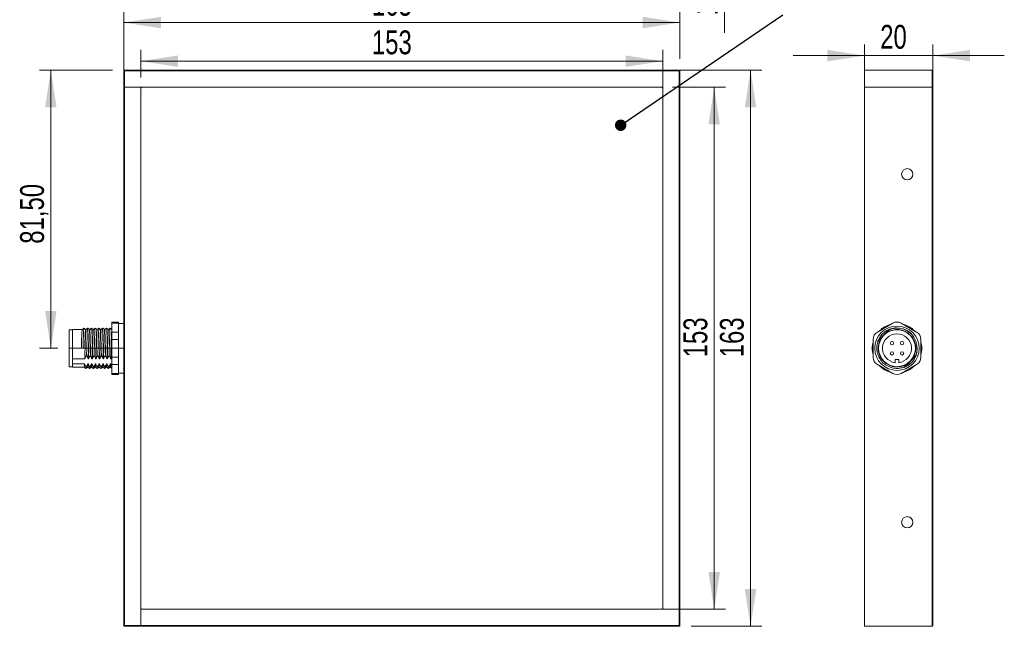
# Model space of a CAD drawing. Header units: millimetres. Extents: x 16 to 406, y 17 to 284.
# Tile 1 of 29: x 19 to 107, y 17 to 71. Entities that reach past the tile are written whole.
import ezdxf

# ---------------------------------------------------------------- set-up
doc = ezdxf.new("R2010")
doc.units = ezdxf.units.MM
doc.linetypes.add('CENTERX2', pattern=[20.32, 12.7, -2.54, 2.54, -2.54])
doc.styles.add('SLDTEXTSTYLE0', font='TXT', dxfattribs={"width": 0.75})
doc.dimstyles.new('SLDDIMSTYLE0', dxfattribs={"dimtxt": 2.116667, "dimasz": 3.302, "dimexe": 0, "dimexo": 0.0625, "dimgap": 0.529167, "dimtad": 1, "dimtoh": 1, "dimlfac": 3.3, "dimrnd": 1e-09, "dimzin": 12, "dimdsep": 46, "dimtxsty": 'SLDTEXTSTYLE0', "dimsah": 1, "dimcen": 0.09, "dimadec": 0, "dimazin": 0, "dimtfac": 1, "dimtofl": 0, "dimtmove": 0, "dimatfit": 3, "dimfxl": 0, "dimtolj": 1, "dimtzin": 12, "dimarcsym": 0})
doc.dimstyles.new('SLDDIMSTYLE1', dxfattribs={"dimtxt": 0, "dimasz": 1.016, "dimexe": 0, "dimexo": 0.0625, "dimgap": 0, "dimtad": 0, "dimtih": 1, "dimtoh": 1, "dimdec": 0, "dimrnd": 1e-09, "dimzin": 0, "dimdsep": 46, "dimtxsty": 'Standard', "dimblk1": 'DOT', "dimblk2": 'DOT', "dimsah": 1, "dimcen": 0.09, "dimadec": 0, "dimazin": 0, "dimtfac": 1.016, "dimtdec": 0, "dimtofl": 0, "dimtmove": 0, "dimatfit": 3, "dimldrblk": 'DOT', "dimfxl": 0, "dimtolj": 1, "dimtzin": 0, "dimarcsym": 0})
doc.dimstyles.new('SLDDIMSTYLE2', dxfattribs={"dimtxt": 2.116667, "dimasz": 3.302, "dimexe": 0, "dimexo": 0.0625, "dimgap": 0.529167, "dimtad": 1, "dimtoh": 1, "dimlfac": 3.3, "dimrnd": 1e-09, "dimzin": 12, "dimdsep": 46, "dimtxsty": 'SLDTEXTSTYLE0', "dimsah": 1, "dimcen": 0.09, "dimadec": 0, "dimazin": 0, "dimtfac": 1, "dimtofl": 0, "dimtmove": 0, "dimatfit": 3, "dimfxl": 0, "dimtolj": 1, "dimtzin": 12, "dimarcsym": 0})

# ---------------------------------------------------------------- blocks, each defined once
blk = doc.blocks.new('*D114')
at = {"color": 7, "linetype": 'Continuous', "lineweight": 0}
for p, q in [((27.311, 66.333), (20.839, 66.333)), ((21.839, 41.636), (21.839, 66.333)), ((22.463, 41.636), (20.839, 41.636))]:
    blk.add_line(p, q, dxfattribs=at)
for points in [[(21.839, 66.333), (21.331, 63.031), (22.347, 63.031)], [(21.839, 41.636), (22.347, 44.938), (21.331, 44.938)]]:
    blk.add_solid(points, dxfattribs=at)
at = {"color": 7, "linetype": 'Continuous', "lineweight": 0, "insert": (19.11, 50.921), "char_height": 2.1167, "attachment_point": 1, "rotation": 90, "style": 'SLDTEXTSTYLE0'}
blk.add_mtext('81,50', dxfattribs=at)
blk = doc.blocks.new('*D115')
at = {"color": 7, "linetype": 'Continuous', "lineweight": 0}
for p, q in [((29.826, 65.697), (29.826, 68.139)), ((76.19, 65.697), (76.19, 68.139)), ((29.826, 67.139), (76.19, 67.139))]:
    blk.add_line(p, q, dxfattribs=at)
for points in [[(29.826, 67.139), (33.128, 66.631), (33.128, 67.647)], [(76.19, 67.139), (72.888, 67.647), (72.888, 66.631)]]:
    blk.add_solid(points, dxfattribs=at)
at = {"color": 7, "linetype": 'Continuous', "lineweight": 0, "insert": (50.356, 69.867), "char_height": 2.1167, "attachment_point": 1, "style": 'SLDTEXTSTYLE0'}
blk.add_mtext('153', dxfattribs=at)
blk = doc.blocks.new('*D116')
at = {"color": 7, "linetype": 'Continuous', "lineweight": 0}
for p, q in [((28.311, 65.818), (28.311, 71.569)), ((77.705, 67.333), (77.705, 71.569)), ((28.311, 70.569), (77.705, 70.569))]:
    blk.add_line(p, q, dxfattribs=at)
for points in [[(28.311, 70.569), (31.613, 70.061), (31.613, 71.077)], [(77.705, 70.569), (74.403, 71.077), (74.403, 70.061)]]:
    blk.add_solid(points, dxfattribs=at)
at = {"color": 7, "linetype": 'Continuous', "lineweight": 0, "insert": (50.356, 73.298), "char_height": 2.1167, "attachment_point": 1, "style": 'SLDTEXTSTYLE0'}
blk.add_mtext('163', dxfattribs=at)
blk = doc.blocks.new('*D117')
at = {"color": 7, "linetype": 'Continuous', "lineweight": 0}
for p, q in [((77.069, 64.818), (81.758, 64.818)), ((80.758, 64.818), (80.758, 18.454)), ((77.069, 18.454), (81.758, 18.454))]:
    blk.add_line(p, q, dxfattribs=at)
for points in [[(80.758, 64.818), (80.25, 61.516), (81.266, 61.516)], [(80.758, 18.454), (81.266, 21.756), (80.25, 21.756)]]:
    blk.add_solid(points, dxfattribs=at)
at = {"color": 7, "linetype": 'Continuous', "lineweight": 0, "insert": (78.03, 40.833), "char_height": 2.1167, "attachment_point": 1, "rotation": 90, "style": 'SLDTEXTSTYLE0'}
blk.add_mtext('153', dxfattribs=at)
blk = doc.blocks.new('*D118')
at = {"color": 7, "linetype": 'Continuous', "lineweight": 0}
for p, q in [((77.19, 66.333), (84.992, 66.333)), ((83.992, 16.939), (83.992, 66.333)), ((78.705, 16.939), (84.992, 16.939))]:
    blk.add_line(p, q, dxfattribs=at)
for points in [[(83.992, 66.333), (83.484, 63.031), (84.5, 63.031)], [(83.992, 16.939), (84.5, 20.241), (83.484, 20.241)]]:
    blk.add_solid(points, dxfattribs=at)
at = {"color": 7, "linetype": 'Continuous', "lineweight": 0, "insert": (81.264, 40.833), "char_height": 2.1167, "attachment_point": 1, "rotation": 90, "style": 'SLDTEXTSTYLE0'}
blk.add_mtext('163', dxfattribs=at)
blk = doc.blocks.new('_DOT')
at = {"color": 0, "linetype": 'ByBlock', "lineweight": -2}
blk.add_line((-0.5, 0), (-1, 0), dxfattribs=at)
at = {"color": 0, "linetype": 'ByBlock', "const_width": 0.5}
blk.add_lwpolyline([(-0.25, 0, 1), (0.25, 0, 1)], format="xyb", close=True, dxfattribs=at)
blk = doc.blocks.new('*D120')
at = {"color": 7, "linetype": 'Continuous', "lineweight": 0}
for p, q in [((94.117, 65.818), (94.117, 68.631)), ((100.177, 65.818), (100.177, 68.631)), ((94.117, 67.631), (87.767, 67.631)), ((100.177, 67.631), (94.117, 67.631)), ((100.177, 67.631), (106.527, 67.631))]:
    blk.add_line(p, q, dxfattribs=at)
for points in [[(94.117, 67.631), (90.815, 68.139), (90.815, 67.123)], [(100.177, 67.631), (103.479, 67.123), (103.479, 68.139)]]:
    blk.add_solid(points, dxfattribs=at)
at = {"color": 7, "linetype": 'Continuous', "lineweight": 0, "insert": (95.504, 70.359), "char_height": 2.1167, "attachment_point": 1, "style": 'SLDTEXTSTYLE0'}
blk.add_mtext('20', dxfattribs=at)
blk = doc.blocks.new('*D125')
at = {"color": 7, "linetype": 'Continuous', "lineweight": 0}
for p, q in [((81.686, 83.252), (81.686, 89.602)), ((69.463, 83.252), (82.686, 83.252)), ((81.686, 83.252), (81.686, 79.464)), ((78.705, 79.464), (82.686, 79.464)), ((81.686, 79.464), (81.686, 69.641))]:
    blk.add_line(p, q, dxfattribs=at)
for points in [[(81.686, 83.252), (82.194, 86.554), (81.178, 86.554)], [(81.686, 79.464), (81.178, 76.162), (82.194, 76.162)]]:
    blk.add_solid(points, dxfattribs=at)
at = {"color": 7, "linetype": 'Continuous', "lineweight": 0, "insert": (78.957, 71.228), "char_height": 2.1167, "attachment_point": 1, "rotation": 90, "style": 'SLDTEXTSTYLE0'}
blk.add_mtext('12,50', dxfattribs=at)

msp = doc.modelspace()

# ---------------------------------------------------------------- linework, layer by layer
at = {"color": 7, "linetype": 'Continuous', "lineweight": 15}
for p, q in [((28.3111, 66.333), (28.3717, 66.2724)), ((28.3111, 66.333), (29.8263, 66.333)), ((28.3111, 64.8178), (28.3111, 66.333)), ((29.8263, 66.2724), (28.3717, 66.2724)), ((28.3717, 66.2724), (28.3717, 64.8178)), ((29.8263, 66.2724), (29.8263, 66.333)), ((29.8263, 66.333), (76.1899, 66.333)), ((76.1899, 66.2724), (29.8263, 66.2724)), ((76.1899, 66.333), (77.7051, 66.333)), ((76.1899, 66.2724), (76.1899, 66.333)), ((76.1899, 66.333), (76.1899, 66.2724)), ((76.1899, 18.4542), (76.1899, 66.2724)), ((77.6445, 66.2724), (76.1899, 66.2724)), ((76.1899, 66.2724), (76.1899, 64.8178)), ((77.7051, 66.333), (77.6445, 66.2724)), ((77.6445, 64.8178), (77.6445, 66.2724)), ((77.7051, 66.333), (77.7051, 64.8178)), ((94.1168, 66.333), (94.1168, 64.8178)), ((94.1168, 66.333), (100.1168, 66.333)), ((100.1168, 64.8178), (100.1168, 66.333)), ((100.1168, 66.333), (100.1774, 66.2724)), ((100.1774, 66.2724), (100.1774, 64.8178)), ((28.3111, 18.4542), (28.3111, 64.8178)), ((28.3111, 64.8178), (28.3717, 64.8178)), ((28.3717, 64.8178), (28.3111, 64.8178)), ((28.3717, 64.8178), (28.3717, 18.4542)), ((28.3717, 64.8178), (29.8263, 64.8178)), ((76.1899, 64.8178), (28.3717, 64.8178)), ((29.8263, 64.8178), (29.8263, 16.9996)), ((29.9475, 64.8178), (76.0687, 64.8178)), ((77.6445, 64.8178), (77.7051, 64.8178)), ((77.6445, 18.4542), (77.6445, 64.8178)), ((77.7051, 64.8178), (77.7051, 18.4542)), ((94.1168, 64.8178), (94.1168, 16.939)), ((94.1168, 64.8178), (100.1168, 64.8178)), ((94.1168, 64.8178), (100.1168, 64.8178)), ((100.1168, 18.4542), (100.1168, 64.8178)), ((100.1168, 64.8178), (100.1774, 64.8178)), ((100.1774, 64.8178), (100.1168, 64.8178)), ((100.1774, 64.8178), (100.1774, 18.4542)), ((29.8263, 18.5754), (29.8263, 64.6966)), ((76.1899, 64.6966), (76.1899, 18.5754)), ((27.2505, 43.8667), (27.2505, 43.9682)), ((27.8566, 43.8667), (27.2505, 43.8667)), ((27.2505, 43.8667), (27.2505, 43.0794)), ((27.8566, 43.9682), (27.8566, 43.8667)), ((27.8566, 43.8667), (27.8566, 43.759)), ((27.8566, 43.759), (27.8566, 43.1871)), ((95.2532, 43.0794), (96.6168, 43.8667)), ((97.3744, 43.8667), (98.738, 43.0794)), ((23.4626, 39.9996), (23.4626, 43.2724)), ((23.7657, 40.7026), (23.7657, 43.3027)), ((27.2505, 43.0794), (27.8566, 43.0794)), ((27.2505, 42.4233), (27.2505, 43.0794)), ((27.8566, 43.1871), (27.8566, 43.0794)), ((27.8566, 43.0794), (27.8566, 42.4233)), ((96.2238, 43.2212), (95.4104, 42.4078)), ((95.8385, 42.7931), (96.0622, 43.0168)), ((97.9047, 43.2106), (97.6584, 43.3291)), ((27.8566, 42.4233), (27.2505, 42.4233)), ((27.2505, 42.4233), (27.2505, 40.8487)), ((27.8566, 42.4233), (27.8566, 42.208)), ((27.8566, 42.208), (27.8566, 41.0641)), ((94.8744, 40.8487), (94.8744, 42.4233)), ((95.6148, 42.5694), (95.8385, 42.7931)), ((99.1168, 42.4233), (99.1168, 40.8487)), ((24.546, 41.636), (24.6975, 41.636)), ((24.6975, 41.636), (24.849, 41.636)), ((98.6623, 41.636), (98.7835, 41.636)), ((23.7657, 40.7026), (24.8476, 40.7026)), ((23.7657, 40.7026), (23.7657, 40.4789)), ((23.7657, 40.4789), (23.7657, 40.2552)), ((24.8277, 40.2552), (23.7657, 40.2552)), ((23.7657, 39.9693), (23.7657, 40.2552)), ((25.161, 40.2552), (25.1307, 40.2552)), ((25.1506, 40.7026), (25.1809, 40.7026)), ((25.4944, 40.2552), (25.4641, 40.2552)), ((25.4839, 40.7026), (25.5142, 40.7026)), ((25.8277, 40.2552), (25.7974, 40.2552)), ((25.8173, 40.7026), (25.8476, 40.7026)), ((26.161, 40.2552), (26.1307, 40.2552)), ((26.1506, 40.7026), (26.1809, 40.7026)), ((26.4944, 40.2552), (26.4641, 40.2552)), ((26.4839, 40.7026), (26.5142, 40.7026)), ((26.8277, 40.2552), (26.7974, 40.2552)), ((26.8173, 40.7026), (26.8476, 40.7026)), ((27.161, 40.2552), (27.1307, 40.2552)), ((27.1506, 40.7026), (27.1809, 40.7026)), ((27.2505, 40.8487), (27.8566, 40.8487)), ((27.2505, 40.1926), (27.2505, 40.8487)), ((27.8566, 41.0641), (27.8566, 40.8487)), ((27.8566, 40.8487), (27.8566, 40.1926)), ((96.8441, 40.6512), (96.8441, 40.3571)), ((97.1471, 40.6512), (96.8441, 40.6512)), ((97.1471, 40.3571), (97.1471, 40.6512)), ((97.7674, 40.0508), (98.5808, 40.8642)), ((98.1527, 40.4789), (97.929, 40.2552)), ((98.3764, 40.7026), (98.1527, 40.4789)), ((27.8566, 40.1926), (27.2505, 40.1926)), ((27.2505, 40.1926), (27.2505, 39.4053)), ((27.2505, 39.4053), (27.8566, 39.4053)), ((27.2505, 39.3038), (27.2505, 39.4053)), ((27.8566, 40.1926), (27.8566, 40.085)), ((27.8566, 40.085), (27.8566, 39.513)), ((27.8566, 39.513), (27.8566, 39.4053)), ((27.8566, 39.4053), (27.8566, 39.3038)), ((96.6168, 39.4053), (95.2532, 40.1926)), ((98.738, 40.1926), (97.3744, 39.4053)), ((28.3717, 18.4542), (28.3111, 18.4542)), ((28.3111, 16.939), (28.3111, 18.4542)), ((28.3717, 18.4542), (28.3717, 16.9996)), ((29.8263, 18.4542), (77.6445, 18.4542)), ((29.8263, 16.9996), (29.8263, 18.4542)), ((76.0687, 18.4542), (29.9475, 18.4542)), ((77.6445, 18.4542), (76.1899, 18.4542)), ((77.7051, 18.4542), (77.6445, 18.4542)), ((77.6445, 16.9996), (77.6445, 18.4542)), ((77.6445, 18.4542), (77.7051, 18.4542)), ((77.7051, 18.4542), (77.7051, 16.939)), ((100.1168, 16.939), (100.1168, 18.4542)), ((100.1774, 18.4542), (100.1168, 18.4542)), ((100.1774, 18.4542), (100.1774, 16.9996)), ((28.3111, 16.939), (28.3717, 16.9996)), ((29.8263, 16.939), (28.3111, 16.939)), ((28.3717, 16.9996), (29.8263, 16.9996)), ((29.8263, 16.9996), (29.8263, 16.939)), ((29.8263, 16.9996), (76.1899, 16.9996)), ((29.8263, 16.939), (29.8263, 16.9996)), ((76.1899, 16.939), (29.8263, 16.939)), ((76.1899, 16.9996), (77.6445, 16.9996)), ((76.1899, 16.9996), (76.1899, 16.939)), ((77.7051, 16.939), (76.1899, 16.939)), ((77.7051, 16.939), (77.6445, 16.9996)), ((94.1168, 16.939), (100.1168, 16.939)), ((100.1168, 16.939), (100.1774, 16.9996))]:
    msp.add_line(p, q, dxfattribs=at)
at = {"color": 7, "linetype": 'CENTERX2', "lineweight": 0}
msp.add_line((23.4626, 41.636), (28.3717, 41.636), dxfattribs=at)
at = {"color": 7, "linetype": 'Continuous', "lineweight": 15, "flags": 128}
for points in [[(96.327, 43.2942), (96.3114, 43.2878), (96.2863, 43.2772)], [(96.9605, 43.4539), (96.8767, 43.4503), (96.8468, 43.4481)], [(97.5871, 43.3553), (97.58, 43.3577), (97.5454, 43.3691)], [(98.2841, 42.9188), (98.1944, 43.003), (97.9047, 43.2106)], [(95.3417, 42.3151), (95.2421, 41.9848), (95.2328, 41.9342)]]:
    msp.add_lwpolyline(points, dxfattribs=at)
at = {"color": 7, "linetype": 'Continuous', "lineweight": 15}
for centre, radius in [((97.9047, 57.0906), 0.5), ((96.9956, 41.636), 1.9697), ((96.9956, 41.636), 1.6364), ((96.5411, 42.0906), 0.1515), ((97.4502, 42.0906), 0.1515), ((96.5411, 41.1815), 0.1515), ((97.4502, 41.1815), 0.1515), ((97.9047, 26.1815), 0.5)]:
    msp.add_circle(centre, radius, dxfattribs=at)
for centre, radius, start, end in [((29.9475, 64.6966), 0.1212, 90, 180), ((76.0687, 64.6966), 0.1212, 0, 90), ((96.9956, 41.636), 2.197, 104.909815, 135.090185), ((96.9956, 43.2106), 0.7576, 60, 120), ((96.9956, 41.636), 2.197, 44.909815, 75.090185), ((95.632, 42.4233), 0.7576, 120, 180), ((96.9956, 41.636), 1.8182, 95.861752, 159.566522), ((96.9956, 41.636), 1.2879, 276.756327, 263.243673), ((96.9956, 41.636), 1.6667, 325.942499, 124.057501), ((96.7595, 42.6855), 0.7576, 117.873136, 135), ((98.3592, 42.4233), 0.7576, 0, 60), ((96.9956, 41.636), 2.197, 164.909815, 195.090185), ((95.9461, 41.8721), 0.7576, 135, 152.349437), ((96.9956, 41.636), 1.6667, 145.942499, 304.057501), ((96.9956, 41.636), 2.197, 344.909815, 15.090185), ((96.9956, 41.636), 1.7879, 336.626781, 355.468197), ((95.632, 40.8487), 0.7576, 180, 240), ((96.9956, 41.636), 1.8182, 290.554959, 338.914804), ((98.0451, 41.3999), 0.7576, 315, 332.349437), ((98.3592, 40.8487), 0.7576, 300, 0), ((96.9956, 41.636), 2.197, 224.909815, 255.090185), ((96.9956, 40.0614), 0.7576, 240, 300), ((96.9956, 41.636), 1.7879, 270, 293.373219), ((96.9956, 41.636), 2.197, 284.909815, 315.090185), ((97.2317, 40.5865), 0.7576, 297.954867, 315), ((29.9475, 18.5754), 0.1212, 180, 270), ((76.0687, 18.5754), 0.1212, 270, 0)]:
    msp.add_arc(centre, radius, start, end, dxfattribs=at)
for points in [[(27.8566, 43.9682), (27.2505, 43.9682)], [(28.3111, 43.833), (27.8566, 43.833)], [(23.7657, 43.2724), (23.4626, 43.2724)], [(24.6292, 43.3027), (23.7657, 43.3027)], [(24.9627, 43.3027), (24.9324, 43.3027)], [(25.9626, 43.3027), (25.9323, 43.3027)], [(26.296, 43.3027), (26.2656, 43.3027)], [(28.3111, 43.3153), (28.2947, 43.3022)], [(27.1809, 40.7026), (27.2479, 40.8417)], [(23.4626, 39.9996), (23.7657, 39.9996)], [(23.7657, 39.9693), (24.796, 39.9693)], [(25.7656, 39.9693), (25.7959, 39.9693)], [(26.099, 39.9693), (26.1293, 39.9693)], [(26.4323, 39.9693), (26.4627, 39.9693)], [(27.8566, 39.439), (28.3111, 39.439)], [(28.282, 39.8486), (28.3111, 39.8719)], [(27.2505, 39.3038), (27.8566, 39.3038)]]:
    msp.add_open_spline(points, degree=1, dxfattribs=at)
for points, knots in [([(24.6292, 43.2861), (24.6271, 43.2897), (24.62, 43.3018), (24.6071, 43.1762), (24.5915, 42.9236), (24.577, 42.5569), (24.561, 42.117), (24.5509, 41.7955), (24.546, 41.636)], [0, 0, 0, 0, 0.0792647, 0.26456328, 0.44920278, 0.63099681, 0.81689184, 1, 1, 1, 1]), ([(24.7807, 43.4239), (24.7555, 43.4037), (24.705, 43.3633), (24.6544, 43.3229), (24.6292, 43.3027)], [0, 0, 0, 0, 0.50000124, 1, 1, 1, 1]), ([(24.7808, 43.4061), (24.7786, 43.41), (24.7715, 43.4231), (24.7586, 43.2882), (24.7431, 43.0172), (24.7285, 42.6238), (24.7125, 42.152), (24.7025, 41.8071), (24.6975, 41.636)], [0, 0, 0, 0, 0.0798822, 0.2650562, 0.4495717, 0.6312445, 0.8170144, 1, 1, 1, 1]), ([(24.9341, 43.3016), (24.9089, 43.3218), (24.8583, 43.3623), (24.8078, 43.4027), (24.7825, 43.4229)], [0, 0, 0, 0, 0.499999, 1, 1, 1, 1]), ([(24.9614, 43.2939), (24.9607, 43.2959), (24.955, 43.3128), (24.9439, 43.212), (24.928, 42.9894), (24.9136, 42.6419), (24.8977, 42.2154), (24.8823, 41.7394), (24.8677, 41.2558), (24.8555, 40.9111), (24.849, 40.7389), (24.8476, 40.7026)], [0, 0, 0, 0, 0.0190339, 0.1541839, 0.2900579, 0.4230277, 0.5589457, 0.6940191, 0.8273871, 0.9636417, 1, 1, 1, 1]), ([(24.9324, 43.286), (24.9302, 43.2898), (24.9231, 43.3021), (24.9101, 43.1763), (24.8946, 42.9235), (24.8801, 42.5569), (24.864, 42.117), (24.854, 41.7955), (24.849, 41.636)], [0, 0, 0, 0, 0.0808166, 0.2658028, 0.4501311, 0.6316188, 0.8172005, 1, 1, 1, 1]), ([(25.113, 43.4234), (25.0877, 43.4032), (25.0372, 43.3628), (24.9866, 43.3224), (24.9614, 43.3022)], [0, 0, 0, 0, 0.5000019, 1, 1, 1, 1]), ([(25.113, 43.4142), (25.1123, 43.4165), (25.1065, 43.4348), (25.0954, 43.3267), (25.0795, 43.0878), (25.0651, 42.715), (25.0493, 42.2574), (25.035, 41.7898), (25.023, 41.3575), (25.0151, 41.1122), (25.0112, 40.9882)], [0, 0, 0, 0, 0.0222479, 0.1729868, 0.3245331, 0.472841, 0.6244362, 0.7750897, 0.8862841, 1, 1, 1, 1]), ([(25.2669, 43.3022), (25.2416, 43.3224), (25.1911, 43.3628), (25.1406, 43.4032), (25.1153, 43.4234)], [0, 0, 0, 0, 0.49999808, 1, 1, 1, 1]), ([(25.2657, 43.2907), (25.2646, 43.2943), (25.2585, 43.314), (25.2469, 43.2131), (25.231, 42.9891), (25.2166, 42.6419), (25.2008, 42.2154), (25.1853, 41.7394), (25.1707, 41.2558), (25.1586, 40.9111), (25.152, 40.7389), (25.1506, 40.7026)], [0, 0, 0, 0, 0.0304817, 0.1640544, 0.2983429, 0.4297609, 0.5640928, 0.6975898, 0.8294015, 0.964066, 1, 1, 1, 1]), ([(25.2947, 43.2982), (25.2901, 43.2845), (25.2803, 43.2561), (25.2646, 43.0452), (25.2501, 42.7244), (25.2345, 42.3113), (25.2187, 41.8428), (25.2043, 41.3578), (25.1911, 40.9721), (25.1834, 40.7687), (25.1809, 40.7026)], [0, 0, 0, 0, 0.1258108, 0.2619002, 0.3949614, 0.5302188, 0.6658381, 0.7987286, 0.9346549, 1, 1, 1, 1]), ([(25.4463, 43.4234), (25.421, 43.4032), (25.3705, 43.3628), (25.32, 43.3224), (25.2947, 43.3022)], [0, 0, 0, 0, 0.5000019, 1, 1, 1, 1]), ([(25.4487, 43.4168), (25.4482, 43.4194), (25.4427, 43.4473), (25.4322, 43.3613), (25.4161, 43.1522), (25.4016, 42.8024), (25.386, 42.3606), (25.371, 41.8824), (25.358, 41.4109), (25.349, 41.1301), (25.3445, 40.9882)], [0, 0, 0, 0, 0.0146598, 0.1609067, 0.3092477, 0.4542886, 0.6017229, 0.7495516, 0.8734437, 1, 1, 1, 1]), ([(25.6002, 43.3022), (25.575, 43.3224), (25.5244, 43.3628), (25.4739, 43.4032), (25.4486, 43.4234)], [0, 0, 0, 0, 0.4999981, 1, 1, 1, 1]), ([(25.599, 43.3013), (25.5989, 43.3018), (25.5938, 43.3244), (25.5837, 43.2429), (25.5676, 43.0498), (25.5531, 42.7232), (25.5375, 42.3117), (25.5218, 41.8427), (25.5073, 41.3578), (25.4941, 40.9721), (25.4864, 40.7687), (25.4839, 40.7026)], [0, 0, 0, 0, 0.0027451, 0.1354356, 0.2700267, 0.4016229, 0.535391, 0.6695172, 0.8009446, 0.9353743, 1, 1, 1, 1]), ([(25.628, 43.2887), (25.6244, 43.2843), (25.6159, 43.2739), (25.6013, 43.0986), (25.5865, 42.802), (25.5713, 42.4049), (25.5553, 41.9455), (25.5408, 41.4608), (25.5267, 41.0344), (25.5179, 40.7992), (25.5142, 40.7026)], [0, 0, 0, 0, 0.09671811, 0.23290236, 0.36662543, 0.5011107, 0.63716016, 0.77014564, 0.90562519, 1, 1, 1, 1]), ([(25.7796, 43.4234), (25.7544, 43.4032), (25.7038, 43.3628), (25.6533, 43.3224), (25.628, 43.3022)], [0, 0, 0, 0, 0.5000019, 1, 1, 1, 1]), ([(25.7795, 43.409), (25.776, 43.4043), (25.7674, 43.3931), (25.7528, 43.2049), (25.738, 42.8868), (25.7228, 42.4606), (25.707, 41.9749), (25.6929, 41.4648), (25.6829, 41.148), (25.6779, 40.9882)], [0, 0, 0, 0, 0.1083483, 0.2603776, 0.4096602, 0.5597934, 0.7116723, 0.8545666, 1, 1, 1, 1]), ([(25.9336, 43.3022), (25.9083, 43.3224), (25.8578, 43.3628), (25.8072, 43.4032), (25.782, 43.4234)], [0, 0, 0, 0, 0.49999808, 1, 1, 1, 1]), ([(25.9323, 43.2923), (25.9283, 43.2878), (25.9194, 43.2777), (25.9043, 43.099), (25.8895, 42.8018), (25.8743, 42.4049), (25.8583, 41.9455), (25.8439, 41.4608), (25.8297, 41.0344), (25.8209, 40.7992), (25.8173, 40.7026)], [0, 0, 0, 0, 0.10695077, 0.24159228, 0.3738005, 0.50676228, 0.64127053, 0.77274951, 0.90669429, 1, 1, 1, 1]), ([(25.9613, 43.2853), (25.9589, 43.2864), (25.9514, 43.2897), (25.938, 43.146), (25.9227, 42.8751), (25.908, 42.4953), (25.8919, 42.0469), (25.8773, 41.5644), (25.8623, 41.0977), (25.8523, 40.8304), (25.8476, 40.7026)], [0, 0, 0, 0, 0.0677573, 0.2037903, 0.3384981, 0.4721024, 0.6083375, 0.7418677, 0.8766619, 1, 1, 1, 1]), ([(26.113, 43.4234), (26.0877, 43.4032), (26.0372, 43.3628), (25.9866, 43.3224), (25.9614, 43.3022)], [0, 0, 0, 0, 0.5000019, 1, 1, 1, 1]), ([(26.1129, 43.4075), (26.1104, 43.4079), (26.103, 43.4089), (26.0895, 43.2562), (26.0743, 42.9651), (26.0595, 42.5578), (26.0434, 42.0769), (26.0288, 41.5586), (26.0179, 41.1936), (26.0119, 41.0107), (26.0112, 40.9882)], [0, 0, 0, 0, 0.0762709, 0.2280785, 0.3784077, 0.5275058, 0.6795389, 0.8285543, 0.9789799, 1, 1, 1, 1]), ([(26.2669, 43.3022), (26.2416, 43.3224), (26.1911, 43.3628), (26.1406, 43.4032), (26.1153, 43.4234)], [0, 0, 0, 0, 0.4999981, 1, 1, 1, 1]), ([(26.2656, 43.2865), (26.2627, 43.2882), (26.2549, 43.2927), (26.2411, 43.1466), (26.2258, 42.8749), (26.2111, 42.4954), (26.195, 42.0469), (26.1803, 41.5644), (26.1654, 41.0977), (26.1554, 40.8304), (26.1506, 40.7026)], [0, 0, 0, 0, 0.0784821, 0.2129501, 0.3461082, 0.4781755, 0.6128433, 0.7448373, 0.8780808, 1, 1, 1, 1]), ([(26.296, 43.2868), (26.2941, 43.2909), (26.2873, 43.3058), (26.2748, 43.188), (26.2591, 42.9437), (26.2447, 42.5828), (26.2287, 42.1465), (26.2135, 41.668), (26.198, 41.1622), (26.1868, 40.8622), (26.1809, 40.7026)], [0, 0, 0, 0, 0.05016, 0.1842224, 0.3181655, 0.4497329, 0.5843263, 0.7172543, 0.849607, 1, 1, 1, 1]), ([(26.4463, 43.4234), (26.421, 43.4032), (26.3705, 43.3628), (26.32, 43.3224), (26.2947, 43.3022)], [0, 0, 0, 0, 0.5000019, 1, 1, 1, 1]), ([(26.4463, 43.4118), (26.4448, 43.4136), (26.4384, 43.4216), (26.4263, 43.3015), (26.4107, 43.0386), (26.3962, 42.6517), (26.3802, 42.1837), (26.365, 41.6698), (26.3534, 41.2637), (26.3464, 41.0457), (26.3445, 40.9882)], [0, 0, 0, 0, 0.0444314, 0.1957131, 0.3468602, 0.4953272, 0.6472078, 0.7972098, 0.9465627, 1, 1, 1, 1]), ([(26.6002, 43.3022), (26.575, 43.3224), (26.5244, 43.3628), (26.4739, 43.4032), (26.4486, 43.4234)], [0, 0, 0, 0, 0.4999981, 1, 1, 1, 1]), ([(26.599, 43.2868), (26.5972, 43.2909), (26.5903, 43.3058), (26.5778, 43.188), (26.5622, 42.9437), (26.5477, 42.5828), (26.5317, 42.1465), (26.5166, 41.668), (26.501, 41.1622), (26.4899, 40.8622), (26.4839, 40.7026)], [0, 0, 0, 0, 0.05015995, 0.18422241, 0.31816549, 0.44973292, 0.58432626, 0.71725428, 0.84960698, 1, 1, 1, 1]), ([(26.6294, 43.2932), (26.6285, 43.2962), (26.6227, 43.3173), (26.6116, 43.2229), (26.5956, 43.0078), (26.5812, 42.6668), (26.5654, 42.2442), (26.5499, 41.7716), (26.5337, 41.2281), (26.5213, 40.8946), (26.5142, 40.7026)], [0, 0, 0, 0, 0.0221244, 0.1555432, 0.2900353, 0.4215456, 0.5558207, 0.6896182, 0.8213537, 1, 1, 1, 1]), ([(26.7796, 43.4234), (26.7544, 43.4032), (26.7038, 43.3628), (26.6533, 43.3224), (26.628, 43.3022)], [0, 0, 0, 0, 0.5000019, 1, 1, 1, 1]), ([(26.7796, 43.4194), (26.7792, 43.4203), (26.7739, 43.4322), (26.7631, 43.3398), (26.7472, 43.1071), (26.7327, 42.7419), (26.7169, 42.2886), (26.7014, 41.781), (26.689, 41.3348), (26.6808, 41.081), (26.6779, 40.9882)], [0, 0, 0, 0, 0.0128475, 0.1633348, 0.3150323, 0.4633675, 0.6148203, 0.7657345, 0.9143237, 1, 1, 1, 1]), ([(26.9336, 43.3022), (26.9083, 43.3224), (26.8578, 43.3628), (26.8072, 43.4032), (26.782, 43.4234)], [0, 0, 0, 0, 0.4999981, 1, 1, 1, 1]), ([(26.9324, 43.2932), (26.9316, 43.2962), (26.9257, 43.3173), (26.9146, 43.2229), (26.8987, 43.0078), (26.8843, 42.6668), (26.8685, 42.2442), (26.8529, 41.7716), (26.8367, 41.2281), (26.8244, 40.8946), (26.8173, 40.7026)], [0, 0, 0, 0, 0.0221244, 0.1555432, 0.2900353, 0.4215456, 0.5558207, 0.6896182, 0.8213537, 1, 1, 1, 1]), ([(26.9614, 43.2947), (26.957, 43.2843), (26.9477, 43.2616), (26.9323, 43.0618), (26.9177, 42.7481), (26.9022, 42.3397), (26.8863, 41.8738), (26.873, 41.4256), (26.8597, 41.0265), (26.8516, 40.8107), (26.8476, 40.7026)], [0, 0, 0, 0, 0.1170623, 0.25319, 0.3863871, 0.5214214, 0.6571792, 0.7900352, 0.8948822, 1, 1, 1, 1]), ([(27.113, 43.4234), (27.0877, 43.4032), (27.0372, 43.3628), (26.9866, 43.3224), (26.9614, 43.3022)], [0, 0, 0, 0, 0.5000019, 1, 1, 1, 1]), ([(27.1129, 43.4155), (27.1086, 43.4042), (27.0992, 43.3799), (27.0838, 43.1655), (27.0692, 42.8291), (27.0537, 42.3907), (27.0379, 41.8919), (27.0245, 41.4069), (27.0153, 41.1166), (27.0112, 40.9882)], [0, 0, 0, 0, 0.13094877, 0.28293712, 0.43165442, 0.58242237, 0.73399791, 0.88233438, 1, 1, 1, 1]), ([(27.2505, 43.3153), (27.2307, 43.3311), (27.1856, 43.3672), (27.1406, 43.4032), (27.1153, 43.4234)], [0, 0, 0, 0, 0.4394121, 1, 1, 1, 1]), ([(27.2505, 43.2311), (27.2454, 43.1764), (27.2351, 43.0656), (27.2207, 42.7458), (27.2052, 42.3403), (27.1894, 41.8736), (27.1761, 41.4256), (27.1627, 41.0265), (27.1546, 40.8107), (27.1506, 40.7026)], [0, 0, 0, 0, 0.14815, 0.3000815, 0.4541086, 0.608961, 0.7605034, 0.8800972, 1, 1, 1, 1]), ([(96.3478, 43.3024), (96.3264, 43.281), (96.2874, 43.242), (96.2296, 43.1842), (96.1749, 43.1295), (96.1191, 43.0737), (96.0812, 43.0358), (96.0622, 43.0168)], [0, 0, 0, 0, 0.2340375, 0.4244807, 0.615289, 0.8073842, 1, 1, 1, 1]), ([(96.3478, 43.3024), (96.4691, 43.341), (96.752, 43.431), (97.2293, 43.4322), (97.73, 43.294), (98.1717, 43.0157), (98.5136, 42.6243), (98.7404, 42.1519), (98.7692, 41.8071), (98.7835, 41.636)], [0, 0, 0, 0, 0.1099443, 0.2564948, 0.4061255, 0.5552241, 0.7020255, 0.8521377, 1, 1, 1, 1]), ([(27.2505, 42.719), (27.2467, 42.6239), (27.2378, 42.4035), (27.2229, 41.9743), (27.209, 41.5119), (27.1947, 41.0728), (27.1855, 40.8263), (27.1809, 40.7026)], [0, 0, 0, 0, 0.1690608, 0.3918885, 0.6097578, 0.8042106, 1, 1, 1, 1]), ([(97.6434, 39.9696), (97.5086, 39.9276), (97.2422, 39.8445), (96.7862, 39.8412), (96.3121, 39.9562), (95.863, 40.2209), (95.507, 40.6015), (95.2738, 41.0673), (95.1847, 41.58), (95.2282, 41.9942), (95.3067, 42.2193), (95.3292, 42.2838)], [0, 0, 0, 0, 0.1022367, 0.2022374, 0.3275894, 0.453053, 0.5761297, 0.7020397, 0.826613, 0.95032, 1, 1, 1, 1]), ([(95.6148, 42.5694), (95.566, 42.5206), (95.4924, 42.447), (95.3983, 42.3529), (95.3523, 42.3068), (95.3292, 42.2838)], [0, 0, 0, 0, 0.4964608, 0.7479039, 1, 1, 1, 1]), ([(98.7753, 41.636), (98.775, 41.5446), (98.7745, 41.3229), (98.7036, 41.1122), (98.662, 40.9882)], [0, 0, 0, 0, 0.4121575, 1, 1, 1, 1]), ([(24.8277, 40.2552), (24.8257, 40.2216), (24.8184, 40.103), (24.8074, 39.9838), (24.7992, 39.9843), (24.796, 39.9844)], [0, 0, 0, 0, 0.1934548, 0.6832411, 1, 1, 1, 1]), ([(24.9671, 39.9696), (24.96, 39.9803), (24.9459, 40.0017), (24.9218, 40.041), (24.8956, 40.0878), (24.8689, 40.1426), (24.8456, 40.1983), (24.8337, 40.2362), (24.8277, 40.2552)], [0, 0, 0, 0, 0.1169934, 0.2340499, 0.42449, 0.6152952, 0.8073873, 1, 1, 1, 1]), ([(24.8476, 40.7026), (24.8691, 40.7515), (24.9015, 40.825), (24.9609, 40.9191), (24.9944, 40.9652), (25.0112, 40.9882)], [0, 0, 0, 0, 0.4964608, 0.7479039, 1, 1, 1, 1]), ([(25.1307, 40.2552), (25.1207, 40.2307), (25.1005, 40.1816), (25.0616, 40.1096), (25.0175, 40.0387), (24.9839, 39.9927), (24.9671, 39.9696)], [0, 0, 0, 0, 0.2477781, 0.4965855, 0.7479664, 1, 1, 1, 1]), ([(25.0112, 40.9882), (25.0251, 40.9668), (25.0617, 40.9103), (25.1121, 40.8156), (25.1377, 40.7404), (25.1506, 40.7026)], [0, 0, 0, 0, 0.2340907, 0.6153349, 1, 1, 1, 1]), ([(25.1307, 40.2552), (25.1287, 40.2217), (25.1214, 40.1032), (25.1109, 39.9869), (25.1031, 39.9865), (25.1003, 39.9863)], [0, 0, 0, 0, 0.201634, 0.712128, 1, 1, 1, 1]), ([(25.161, 40.2552), (25.1601, 40.2392), (25.154, 40.1353), (25.1429, 39.9991), (25.1336, 39.9838), (25.1294, 39.9768)], [0, 0, 0, 0, 0.08908916, 0.57941092, 1, 1, 1, 1]), ([(25.3005, 39.9696), (25.2934, 39.9803), (25.2792, 40.0017), (25.2551, 40.041), (25.2289, 40.0878), (25.2023, 40.1426), (25.179, 40.1983), (25.167, 40.2362), (25.161, 40.2552)], [0, 0, 0, 0, 0.1169934, 0.2340499, 0.42449, 0.6152952, 0.8073873, 1, 1, 1, 1]), ([(25.1809, 40.7026), (25.2024, 40.7515), (25.2348, 40.825), (25.2942, 40.9191), (25.3277, 40.9652), (25.3445, 40.9882)], [0, 0, 0, 0, 0.4964608, 0.7479039, 1, 1, 1, 1]), ([(25.4641, 40.2552), (25.454, 40.2307), (25.4338, 40.1816), (25.4015, 40.1217), (25.373, 40.0744), (25.3501, 40.039), (25.326, 40.0041), (25.309, 39.9811), (25.3005, 39.9696)], [0, 0, 0, 0, 0.2477684, 0.496566, 0.6222173, 0.7479592, 0.8739447, 1, 1, 1, 1]), ([(25.3445, 40.9882), (25.3516, 40.9776), (25.3658, 40.9561), (25.3898, 40.9168), (25.4161, 40.87), (25.4427, 40.8153), (25.466, 40.7595), (25.4779, 40.7216), (25.4839, 40.7026)], [0, 0, 0, 0, 0.1169934, 0.2340499, 0.42449, 0.6152952, 0.8073873, 1, 1, 1, 1]), ([(25.4641, 40.2552), (25.4631, 40.2392), (25.457, 40.1354), (25.4464, 40.0031), (25.4375, 39.9877), (25.4336, 39.981)], [0, 0, 0, 0, 0.0927815, 0.6034246, 1, 1, 1, 1]), ([(25.4944, 40.2552), (25.4892, 40.1797), (25.4788, 40.0295), (25.4684, 39.951), (25.463, 39.9728), (25.4626, 39.9745)], [0, 0, 0, 0, 0.4828212, 0.9598726, 1, 1, 1, 1]), ([(25.6338, 39.9696), (25.6198, 39.9911), (25.5945, 40.03), (25.5623, 40.0878), (25.5356, 40.1426), (25.5123, 40.1983), (25.5004, 40.2362), (25.4944, 40.2552)], [0, 0, 0, 0, 0.2340375, 0.4244807, 0.615289, 0.8073842, 1, 1, 1, 1]), ([(25.5142, 40.7026), (25.5243, 40.7271), (25.5445, 40.7762), (25.5768, 40.8361), (25.6053, 40.8835), (25.6282, 40.9188), (25.6523, 40.9538), (25.6693, 40.9768), (25.6779, 40.9882)], [0, 0, 0, 0, 0.2477684, 0.496566, 0.6222173, 0.7479592, 0.8739447, 1, 1, 1, 1]), ([(25.7974, 40.2552), (25.7873, 40.2307), (25.7672, 40.1816), (25.7282, 40.1096), (25.6842, 40.0387), (25.6506, 39.9927), (25.6338, 39.9696)], [0, 0, 0, 0, 0.2477781, 0.4965855, 0.7479664, 1, 1, 1, 1]), ([(25.6779, 40.9882), (25.6918, 40.9668), (25.7284, 40.9103), (25.7788, 40.8156), (25.8044, 40.7404), (25.8173, 40.7026)], [0, 0, 0, 0, 0.23409075, 0.61533487, 1, 1, 1, 1]), ([(25.7974, 40.2552), (25.7922, 40.1797), (25.7818, 40.0295), (25.7714, 39.951), (25.7661, 39.9728), (25.7656, 39.9745)], [0, 0, 0, 0, 0.4828212, 0.9598726, 1, 1, 1, 1]), ([(25.8277, 40.2552), (25.8231, 40.1858), (25.8139, 40.0473), (25.8028, 39.9617), (25.7965, 39.9802), (25.7946, 39.9858)], [0, 0, 0, 0, 0.4134549, 0.824087, 1, 1, 1, 1]), ([(25.9671, 39.9696), (25.9532, 39.9911), (25.9166, 40.0475), (25.8662, 40.1422), (25.8406, 40.2174), (25.8277, 40.2552)], [0, 0, 0, 0, 0.2340907, 0.6153349, 1, 1, 1, 1]), ([(25.8476, 40.7026), (25.8691, 40.7515), (25.9015, 40.825), (25.9609, 40.9191), (25.9944, 40.9652), (26.0112, 40.9882)], [0, 0, 0, 0, 0.4964608, 0.7479039, 1, 1, 1, 1]), ([(26.1307, 40.2552), (26.1207, 40.2307), (26.1005, 40.1816), (26.0616, 40.1096), (26.0175, 40.0387), (25.9839, 39.9927), (25.9671, 39.9696)], [0, 0, 0, 0, 0.2477781, 0.4965855, 0.7479664, 1, 1, 1, 1]), ([(26.0112, 40.9882), (26.0183, 40.9776), (26.0324, 40.9561), (26.0565, 40.9168), (26.0827, 40.87), (26.1094, 40.8153), (26.1327, 40.7595), (26.1446, 40.7216), (26.1506, 40.7026)], [0, 0, 0, 0, 0.1169934, 0.2340499, 0.42449, 0.6152952, 0.8073873, 1, 1, 1, 1]), ([(26.1307, 40.2552), (26.1261, 40.186), (26.1169, 40.048), (26.1062, 39.9631), (26.1004, 39.9794), (26.099, 39.9834)], [0, 0, 0, 0, 0.4306676, 0.8583949, 1, 1, 1, 1]), ([(26.161, 40.2552), (26.157, 40.193), (26.1489, 40.0686), (26.1381, 39.975), (26.1318, 39.983), (26.1293, 39.9862)], [0, 0, 0, 0, 0.3783581, 0.7557416, 1, 1, 1, 1]), ([(26.3005, 39.9696), (26.2865, 39.9911), (26.2611, 40.03), (26.229, 40.0878), (26.2023, 40.1426), (26.179, 40.1983), (26.167, 40.2362), (26.161, 40.2552)], [0, 0, 0, 0, 0.2340375, 0.4244807, 0.615289, 0.8073842, 1, 1, 1, 1]), ([(26.1809, 40.7026), (26.2024, 40.7515), (26.2348, 40.825), (26.2942, 40.9191), (26.3277, 40.9652), (26.3445, 40.9882)], [0, 0, 0, 0, 0.4964608, 0.7479039, 1, 1, 1, 1]), ([(26.4641, 40.2552), (26.4426, 40.2064), (26.4102, 40.1328), (26.3507, 40.0387), (26.3172, 39.9927), (26.3005, 39.9696)], [0, 0, 0, 0, 0.4964608, 0.7479039, 1, 1, 1, 1]), ([(26.3445, 40.9882), (26.3584, 40.9668), (26.395, 40.9103), (26.4455, 40.8156), (26.4711, 40.7404), (26.4839, 40.7026)], [0, 0, 0, 0, 0.2340907, 0.6153349, 1, 1, 1, 1]), ([(26.4641, 40.2552), (26.46, 40.193), (26.4519, 40.0686), (26.4411, 39.975), (26.4348, 39.983), (26.4323, 39.9862)], [0, 0, 0, 0, 0.3783581, 0.7557416, 1, 1, 1, 1]), ([(26.4944, 40.2552), (26.4873, 40.1491), (26.4764, 39.9861), (26.4662, 39.9836), (26.4627, 39.9828)], [0, 0, 0, 0, 0.6513348, 1, 1, 1, 1]), ([(26.6338, 39.9696), (26.6267, 39.9803), (26.6126, 40.0017), (26.5885, 40.041), (26.5622, 40.0878), (26.5356, 40.1426), (26.5123, 40.1983), (26.5004, 40.2362), (26.4944, 40.2552)], [0, 0, 0, 0, 0.1169934, 0.2340499, 0.42449, 0.6152952, 0.8073873, 1, 1, 1, 1]), ([(26.5142, 40.7026), (26.5357, 40.7515), (26.5681, 40.825), (26.6276, 40.9191), (26.6611, 40.9652), (26.6779, 40.9882)], [0, 0, 0, 0, 0.4964608, 0.7479039, 1, 1, 1, 1]), ([(26.7974, 40.2552), (26.7759, 40.2064), (26.7435, 40.1328), (26.6841, 40.0387), (26.6506, 39.9927), (26.6338, 39.9696)], [0, 0, 0, 0, 0.49646077, 0.74790392, 1, 1, 1, 1]), ([(26.6779, 40.9882), (26.6918, 40.9668), (26.7284, 40.9103), (26.7788, 40.8156), (26.8044, 40.7404), (26.8173, 40.7026)], [0, 0, 0, 0, 0.2340907, 0.6153349, 1, 1, 1, 1]), ([(26.7974, 40.2552), (26.7903, 40.1481), (26.7799, 39.9903), (26.7701, 39.9865), (26.767, 39.9853)], [0, 0, 0, 0, 0.6788101, 1, 1, 1, 1]), ([(26.8277, 40.2552), (26.8218, 40.1715), (26.8106, 40.0143), (26.8, 39.9442), (26.7949, 39.9706), (26.7948, 39.9712)], [0, 0, 0, 0, 0.5268807, 0.9905598, 1, 1, 1, 1]), ([(26.9671, 39.9696), (26.9532, 39.9911), (26.9166, 40.0475), (26.8662, 40.1422), (26.8406, 40.2174), (26.8277, 40.2552)], [0, 0, 0, 0, 0.2340907, 0.6153349, 1, 1, 1, 1]), ([(26.8476, 40.7026), (26.8691, 40.7515), (26.9015, 40.825), (26.9609, 40.9191), (26.9944, 40.9652), (27.0112, 40.9882)], [0, 0, 0, 0, 0.4964608, 0.7479039, 1, 1, 1, 1]), ([(27.1307, 40.2552), (27.1207, 40.2307), (27.1005, 40.1816), (27.0616, 40.1096), (27.0175, 40.0387), (26.9839, 39.9927), (26.9671, 39.9696)], [0, 0, 0, 0, 0.2477781, 0.4965855, 0.7479664, 1, 1, 1, 1]), ([(27.0112, 40.9882), (27.0251, 40.9668), (27.0617, 40.9103), (27.1121, 40.8156), (27.1377, 40.7404), (27.1506, 40.7026)], [0, 0, 0, 0, 0.23409075, 0.61533487, 1, 1, 1, 1]), ([(27.1307, 40.2552), (27.1248, 40.1648), (27.1144, 40.0062), (27.1045, 39.9866), (27.1003, 39.9782)], [0, 0, 0, 0, 0.5704228, 1, 1, 1, 1]), ([(27.161, 40.2552), (27.1563, 40.1846), (27.1463, 40.0369), (27.1357, 39.9539), (27.13, 39.9751), (27.1293, 39.9778)], [0, 0, 0, 0, 0.4441652, 0.929586, 1, 1, 1, 1]), ([(27.2505, 40.0503), (27.2434, 40.0628), (27.226, 40.0932), (27.2023, 40.1426), (27.179, 40.1983), (27.167, 40.2362), (27.161, 40.2552)], [0, 0, 0, 0, 0.1882083, 0.4573505, 0.7283081, 1, 1, 1, 1]), ([(97.6434, 39.9696), (97.6541, 39.9803), (97.6755, 40.0017), (97.7148, 40.041), (97.7616, 40.0878), (97.8163, 40.1426), (97.8721, 40.1983), (97.91, 40.2362), (97.929, 40.2552)], [0, 0, 0, 0, 0.1169934, 0.2340499, 0.42449, 0.6152952, 0.8073873, 1, 1, 1, 1]), ([(98.3764, 40.7026), (98.4252, 40.7515), (98.4988, 40.825), (98.5929, 40.9191), (98.6389, 40.9652), (98.662, 40.9882)], [0, 0, 0, 0, 0.4964608, 0.7479039, 1, 1, 1, 1]), ([(24.7947, 39.9699), (24.82, 39.9497), (24.8705, 39.9092), (24.921, 39.8688), (24.9463, 39.8486)], [0, 0, 0, 0, 0.4999981, 1, 1, 1, 1]), ([(24.9486, 39.8486), (24.9739, 39.8688), (25.0244, 39.9092), (25.075, 39.9496), (25.1002, 39.9698)], [0, 0, 0, 0, 0.5000019, 1, 1, 1, 1]), ([(24.9671, 39.9696), (24.9628, 39.9235), (24.9565, 39.8556), (24.9506, 39.8593), (24.9487, 39.8605)], [0, 0, 0, 0, 0.6790101, 1, 1, 1, 1]), ([(25.128, 39.9699), (25.1533, 39.9497), (25.2038, 39.9092), (25.2544, 39.8688), (25.2796, 39.8486)], [0, 0, 0, 0, 0.4999981, 1, 1, 1, 1]), ([(25.282, 39.8486), (25.3072, 39.8688), (25.3578, 39.9092), (25.4083, 39.9496), (25.4336, 39.9698)], [0, 0, 0, 0, 0.5000019, 1, 1, 1, 1]), ([(25.3005, 39.9696), (25.2967, 39.93), (25.2904, 39.8629), (25.2845, 39.8581), (25.282, 39.8561)], [0, 0, 0, 0, 0.5909076, 1, 1, 1, 1]), ([(25.4614, 39.9699), (25.4866, 39.9497), (25.5372, 39.9092), (25.5877, 39.8688), (25.613, 39.8486)], [0, 0, 0, 0, 0.4999981, 1, 1, 1, 1]), ([(25.6338, 39.9696), (25.6276, 39.9008), (25.6206, 39.8226), (25.6137, 39.8548), (25.6129, 39.8587)], [0, 0, 0, 0, 0.8792563, 1, 1, 1, 1]), ([(25.6153, 39.8486), (25.6406, 39.8688), (25.6911, 39.9092), (25.7416, 39.9496), (25.7669, 39.9698)], [0, 0, 0, 0, 0.5000019, 1, 1, 1, 1]), ([(25.7947, 39.9699), (25.82, 39.9497), (25.8705, 39.9092), (25.921, 39.8688), (25.9463, 39.8486)], [0, 0, 0, 0, 0.4999981, 1, 1, 1, 1]), ([(25.9671, 39.9696), (25.962, 39.9137), (25.9548, 39.8367), (25.9481, 39.8594), (25.9462, 39.8657)], [0, 0, 0, 0, 0.7261235, 1, 1, 1, 1]), ([(25.9486, 39.8486), (25.9739, 39.8688), (26.0244, 39.9092), (26.075, 39.9496), (26.1002, 39.9698)], [0, 0, 0, 0, 0.5000019, 1, 1, 1, 1]), ([(26.128, 39.9699), (26.1533, 39.9497), (26.2038, 39.9092), (26.2544, 39.8688), (26.2796, 39.8486)], [0, 0, 0, 0, 0.4999981, 1, 1, 1, 1]), ([(26.282, 39.8486), (26.3072, 39.8688), (26.3578, 39.9092), (26.4083, 39.9496), (26.4336, 39.9698)], [0, 0, 0, 0, 0.5000019, 1, 1, 1, 1]), ([(26.3005, 39.9696), (26.2964, 39.9244), (26.29, 39.8548), (26.2841, 39.8633), (26.282, 39.8663)], [0, 0, 0, 0, 0.6483836, 1, 1, 1, 1]), ([(26.4614, 39.9699), (26.4866, 39.9497), (26.5372, 39.9092), (26.5877, 39.8688), (26.613, 39.8486)], [0, 0, 0, 0, 0.4999981, 1, 1, 1, 1]), ([(26.6153, 39.8486), (26.6406, 39.8688), (26.6911, 39.9092), (26.7416, 39.9496), (26.7669, 39.9698)], [0, 0, 0, 0, 0.5000019, 1, 1, 1, 1]), ([(26.6338, 39.9696), (26.6308, 39.9367), (26.6245, 39.8671), (26.6185, 39.8658), (26.6154, 39.8652)], [0, 0, 0, 0, 0.4720751, 1, 1, 1, 1]), ([(26.7947, 39.9699), (26.82, 39.9497), (26.8705, 39.9092), (26.921, 39.8688), (26.9463, 39.8486)], [0, 0, 0, 0, 0.4999981, 1, 1, 1, 1]), ([(26.9486, 39.8486), (26.9739, 39.8688), (27.0244, 39.9092), (27.075, 39.9496), (27.1002, 39.9698)], [0, 0, 0, 0, 0.5000019, 1, 1, 1, 1]), ([(26.9671, 39.9696), (26.9653, 39.9488), (26.959, 39.878), (26.953, 39.866), (26.9487, 39.8575)], [0, 0, 0, 0, 0.2944071, 1, 1, 1, 1]), ([(27.128, 39.9699), (27.1533, 39.9497), (27.1941, 39.917), (27.235, 39.8844), (27.2505, 39.8719)], [0, 0, 0, 0, 0.6188759, 1, 1, 1, 1])]:
    msp.add_open_spline(points, degree=3, knots=knots, dxfattribs=at)

# ---------------------------------------------------------------- dimensions: what is measured, and where the dimension line sits
at = {"color": 7, "linetype": 'Continuous', "lineweight": 0}
for base, p1, p2, dimstyle, picture, middle in [((81.6859, 79.4638), (68.4626, 83.2517), (77.7051, 79.4638), 'SLDDIMSTYLE2', '*D125', (81.6859, 74.745)), ((21.8387, 66.333), (23.4626, 41.636), (28.3111, 66.333), 'SLDDIMSTYLE0', '*D114', (21.8387, 54.4377)), ((83.9922, 66.333), (77.7051, 16.939), (76.1899, 66.333), 'SLDDIMSTYLE0', '*D118', (83.9922, 43.1782)), ((80.7583, 18.4542), (76.0687, 64.8178), (76.0687, 18.4542), 'SLDDIMSTYLE0', '*D117', (80.7583, 43.1782))]:
    dim = msp.add_linear_dim(base=base, p1=p1, p2=p2, angle=90, dimstyle=dimstyle, dxfattribs=at)
    dim.commit()
    dim.dimension.update_dxf_attribs({"geometry": picture, "text_midpoint": middle, "dimtype": 160})
for base, p1, p2, dimstyle, picture, middle in [((77.7051, 70.5693), (28.3111, 64.8178), (77.7051, 66.333), 'SLDDIMSTYLE0', '*D116', (52.7018, 70.5693)), ((94.1168, 67.6306), (100.1774, 64.8178), (94.1168, 64.8178), 'SLDDIMSTYLE2', '*D120', (97.0661, 67.6306)), ((76.1899, 67.1385), (29.8263, 64.6966), (76.1899, 64.6966), 'SLDDIMSTYLE0', '*D115', (52.7018, 67.1385))]:
    dim = msp.add_linear_dim(base=base, p1=p1, p2=p2, dimstyle=dimstyle, dxfattribs=at)
    dim.commit()
    dim.dimension.update_dxf_attribs({"geometry": picture, "text_midpoint": middle, "dimtype": 160})

# ---------------------------------------------------------------- leaders
msp.add_leader([(72.4528, 61.4461), (86.8648, 71.2474)], dimstyle='SLDDIMSTYLE1', dxfattribs=at)

doc.saveas('drawing.dxf')
